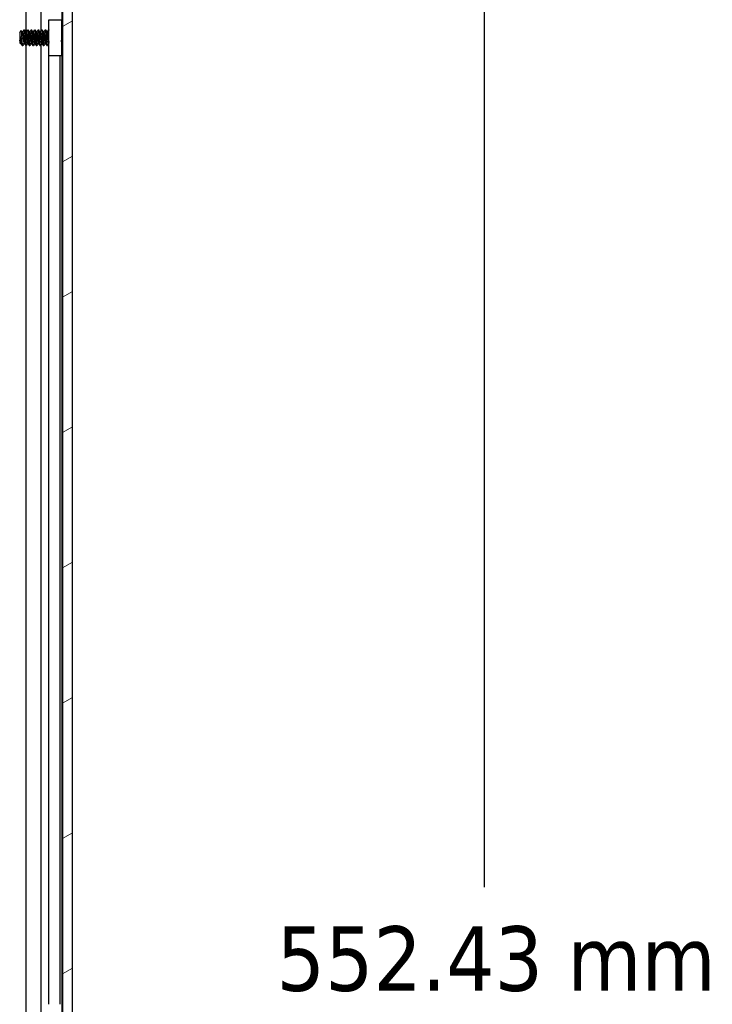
# Model space of a CAD drawing. Header units: millimetres. Extents: x 64 to 1798, y 64 to 1387.
# Tile 52 of 65: x 1051 to 1176, y 752 to 930. Entities that reach past the tile are written whole.
import ezdxf

# ---------------------------------------------------------------- set-up
doc = ezdxf.new("R2010")
doc.units = ezdxf.units.MM
doc.header["$LTSCALE"] = 6.666667
for name, color, linetype, lineweight in [('Dimension (ANSI)', 7, 'Continuous', 25), ('Hatch (ANSI)', 7, 'Continuous', 18), ('Visible (ANSI)', 7, 'Continuous', 25)]:
    doc.layers.add(name, color=color, linetype=linetype, lineweight=lineweight)
doc.styles.add('Note Text (ANSI)', font='tahoma.ttf')
doc.dimstyles.new('Default - mm (ANSI)', dxfattribs={"dimscale": 6.666667, "dimtxt": 1.75, "dimasz": 1.5, "dimexe": 2, "dimexo": 1, "dimgap": 0.8, "dimtad": 0, "dimtih": 1, "dimtoh": 1, "dimrnd": 1e-08, "dimzin": 0, "dimdsep": 46, "dimtxsty": 'Note Text (ANSI)', "dimblk": 'Filled-2', "dimcen": 0.09, "dimdle": 10, "dimclrd": 256, "dimclre": 256, "dimclrt": 256, "dimadec": 1, "dimazin": 0, "dimtfac": 1.741714, "dimtofl": 0, "dimtmove": 0, "dimatfit": 3, "dimldrblk": 'Filled-1', "dimfxl": 1, "dimtolj": 1, "dimtzin": 0, "dimlwd": -1, "dimlwe": -1, "dimarcsym": 0})

# ---------------------------------------------------------------- blocks, each defined once
blk = doc.blocks.new('Filled-2')
at = {"color": 0}
for p, q in [((0, 0), (-1, 0.167)), ((-1, 0.167), (-1, -0.167)), ((-1, 0), (0, 0)), ((-1, -0.167), (0, 0))]:
    blk.add_line(p, q, dxfattribs=at)
at = {"color": 0, "flags": 128}
blk.add_lwpolyline([(-1, -0.167), (0, 0), (-1, 0.167), (-1, -0.167)], dxfattribs=at)
at = {"color": 0}
blk.add_solid([(-1, -0.167), (0, 0), (-1, 0.167), (-1, -0.167)], dxfattribs=at)
blk = doc.blocks.new('*D11')
at = {"layer": 'Defpoints', "color": 0, "transparency": 16777216}
for p in [(1052.03, 1025.28), (1134.7, 1025.28), (1052.03, 472.85)]:
    blk.add_point(p, dxfattribs=at)
at = {"layer": 'Dimension (ANSI)', "transparency": 16777216}
for p, q in [((1058.69, 1025.28), (1148.04, 1025.28)), ((1134.7, 1015.28), (1134.7, 773.44)), ((1134.7, 482.85), (1134.7, 724.69)), ((1058.69, 472.85), (1148.04, 472.85))]:
    blk.add_line(p, q, dxfattribs=at)
at = {"layer": 'Dimension (ANSI)', "transparency": 16777216, "xscale": 10, "yscale": 10, "zscale": 10}
for p, rotation in [((1134.7, 1025.28), 90), ((1134.7, 472.85), 270)]:
    blk.add_blockref('Filled-2', p, dxfattribs=dict(at, rotation=rotation))
at = {"layer": 'Dimension (ANSI)', "transparency": 16777216, "char_height": 11.6667, "attachment_point": 5, "style": 'Note Text (ANSI)'}
for s, insert in [('\\A1; 552.43 mm', (1134.7, 760.47)), ('\\A1;[21.749 in]', (1134.7, 736.1))]:
    blk.add_mtext(s, dxfattribs=dict(at, insert=insert))
blk = doc.blocks.new('Filled-1')
at = {"color": 0}
for p, q in [((0, 0), (-1, 0.333)), ((-1, 0.333), (-1, -0.333)), ((-1, 0), (0, 0)), ((-1, -0.333), (0, 0))]:
    blk.add_line(p, q, dxfattribs=at)
at = {"color": 0, "flags": 128}
blk.add_lwpolyline([(-1, -0.333), (0, 0), (-1, 0.333), (-1, -0.333)], dxfattribs=at)
at = {"color": 0}
blk.add_solid([(-1, -0.333), (0, 0), (-1, 0.333), (-1, -0.333)], dxfattribs=at)

msp = doc.modelspace()

# ---------------------------------------------------------------- hatches: boundary and pattern name
at = {"layer": 'Hatch (ANSI)'}
h = msp.add_hatch(dxfattribs=at)
h.set_pattern_fill('ANSI31', color=256, scale=169.333333, angle=-15, style=0)
h.set_pattern_definition([(30, (0, 0), (-10.58333, 18.33087), [])])
h.paths.add_polyline_path([(1060.3237, 1021.3647), (1058.5203, 1021.3647), (1058.5203, 476.7633), (1060.3237, 476.7633)])

# ---------------------------------------------------------------- linework, layer by layer
at = {"layer": 'Visible (ANSI)'}
for p, q in [((1058.5203, 1021.3647), (1058.5203, 476.7633)), ((1060.3237, 476.7633), (1060.3237, 1021.3647)), ((1051.9712, 927.8568), (1051.9712, 1011.954)), ((1054.6778, 928.1387), (1054.6778, 1011.954)), ((1058.4947, 928.1592), (1058.4947, 1011.954)), ((1056.0637, 930.114), (1058.3637, 930.114)), ((1056.0637, 923.614), (1056.0637, 930.114)), ((1058.3637, 930.114), (1058.3637, 923.614)), ((1050.7987, 927.8101), (1051.1218, 928.1332)), ((1051.5925, 928.2864), (1051.6719, 928.2864)), ((1052.2275, 928.2864), (1052.3069, 928.2864)), ((1052.8625, 928.2864), (1052.9419, 928.2864)), ((1053.4975, 928.2864), (1053.5769, 928.2864)), ((1054.1325, 928.2864), (1054.2119, 928.2864)), ((1054.7675, 928.2864), (1054.8469, 928.2864)), ((1055.4025, 928.2864), (1055.4819, 928.2864)), ((1056.0375, 928.2864), (1056.0637, 928.2864)), ((1058.3637, 928.0282), (1058.5203, 928.1848)), ((1050.7987, 927.8101), (1050.7987, 925.9178)), ((1050.8454, 927.1871), (1050.8454, 926.4193)), ((1051.2849, 927.8568), (1051.3544, 927.8568)), ((1051.9199, 927.8568), (1051.9894, 927.8568)), ((1052.5549, 927.8568), (1052.6244, 927.8568)), ((1053.1899, 927.8568), (1053.2594, 927.8568)), ((1053.8249, 927.8568), (1053.8944, 927.8568)), ((1054.4599, 927.8568), (1054.5294, 927.8568)), ((1055.0949, 927.8568), (1055.1644, 927.8568)), ((1055.7299, 927.8568), (1055.7994, 927.8568)), ((1050.7987, 925.9178), (1050.9175, 925.7991)), ((1050.9575, 925.8712), (1051.0269, 925.8712)), ((1051.275, 925.4416), (1051.275, 925.8674)), ((1051.275, 925.4416), (1051.3544, 925.4416)), ((1051.5925, 925.8712), (1051.6619, 925.8712)), ((1051.91, 925.4416), (1051.9894, 925.4416)), ((1051.9712, 750.0568), (1051.9712, 925.4416)), ((1052.2275, 925.8712), (1052.2969, 925.8712)), ((1052.545, 925.4416), (1052.6244, 925.4416)), ((1052.8625, 925.8712), (1052.9319, 925.8712)), ((1053.18, 925.4416), (1053.2594, 925.4416)), ((1053.4975, 925.8712), (1053.5669, 925.8712)), ((1053.815, 925.4416), (1053.8944, 925.4416)), ((1054.1325, 925.8712), (1054.2019, 925.8712)), ((1054.45, 925.4416), (1054.5294, 925.4416)), ((1054.6778, 750.3387), (1054.6778, 925.6942)), ((1054.7675, 925.8712), (1054.8369, 925.8712)), ((1055.085, 925.4416), (1055.1644, 925.4416)), ((1055.4025, 925.8712), (1055.4719, 925.8712)), ((1055.72, 925.4416), (1055.7994, 925.4416)), ((1056.0375, 925.8712), (1056.0637, 925.8712)), ((1058.4401, 925.6234), (1058.5203, 925.5432)), ((1058.4947, 750.3592), (1058.4947, 925.5688)), ((1058.3637, 923.614), (1056.0637, 923.614)), ((1056.0817, 752.314), (1056.0817, 923.614)), ((1058.1137, 752.314), (1058.1137, 923.614))]:
    msp.add_line(p, q, dxfattribs=at)
msp.add_ellipse((1055.9671, 926.864), major_axis=(0, 0.343), ratio=0.10685664, start_param=0.4127074, end_param=2.72888525, dxfattribs=at)
for points, knots in [([(1051.2239, 926.864), (1051.2171, 927.0223), (1051.211, 927.1465), (1051.2002, 927.3559), (1051.1942, 927.4628), (1051.1797, 927.6986), (1051.1712, 927.8173), (1051.1593, 927.9575), (1051.1556, 927.9986), (1051.1437, 928.098), (1051.1351, 928.1331), (1051.1247, 928.1352), (1051.1232, 928.1346), (1051.1218, 928.1332)], [-0.327507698, -0.327507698, -0.327507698, -0.327507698, -0.298679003, -0.298679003, -0.265137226, -0.265137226, -0.218249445, -0.218249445, -0.194983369, -0.194983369, -0.148477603, -0.148477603, -0.140894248, -0.140894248, -0.140894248, -0.140894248]), ([(1050.9292, 925.8034), (1050.9235, 925.7933), (1050.9177, 925.7949), (1050.9028, 925.8292), (1050.8939, 925.8775), (1050.8778, 926.0211), (1050.8711, 926.0988), (1050.859, 926.2408), (1050.8522, 926.3268), (1050.8454, 926.4193)], [-0.0993809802, -0.0993809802, -0.0993809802, -0.0993809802, -0.0821352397, -0.0821352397, -0.0557038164, -0.0557038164, -0.030124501, -0.030124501, 0, 0, 0, 0]), ([(1050.9188, 926.864), (1050.9289, 926.8118), (1050.9481, 926.7129), (1050.9922, 926.4925), (1051.0107, 926.4016), (1051.0575, 926.1746), (1051.0851, 926.0444), (1051.1453, 925.7752), (1051.1703, 925.6746), (1051.2198, 925.5249), (1051.2477, 925.4689), (1051.275, 925.4416)], [-0.169469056, -0.169469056, -0.169469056, -0.169469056, -0.142100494, -0.142100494, -0.122546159, -0.122546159, -0.091769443, -0.091769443, -0.050399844, -0.050399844, 0, 0, 0, 0]), ([(1051.275, 925.8674), (1051.2665, 926.0034), (1051.2578, 926.1603), (1051.249, 926.331), (1051.2446, 926.4163), (1051.2403, 926.5036), (1051.2361, 926.5928), (1051.2319, 926.682), (1051.2278, 926.7739), (1051.2239, 926.864)], [0, 0, 0, 0, 0.00054045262, 0.00054045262, 0.00054045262, 0.00081067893, 0.00081067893, 0.00081067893, 0.00108090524, 0.00108090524, 0.00108090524, 0.00108090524]), ([(1055.9524, 927.1782), (1055.9629, 927.2213), (1055.9784, 927.2661), (1056.0167, 927.3453), (1056.0385, 927.3811), (1056.0637, 927.4141)], [0, 0, 0, 0, 0.0142453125, 0.0142453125, 0.0267228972, 0.0267228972, 0.0267228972, 0.0267228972]), ([(1056.0638, 926.3139), (1056.0494, 926.3328), (1056.0361, 926.3524), (1056.0077, 926.4001), (1055.9935, 926.4289), (1055.9695, 926.4885), (1055.9598, 926.5195), (1055.9524, 926.5498)], [0.0124956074, 0.0124956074, 0.0124956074, 0.0124956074, 0.0195994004, 0.0195994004, 0.029259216, 0.029259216, 0.0392505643, 0.0392505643, 0.0392505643, 0.0392505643]), ([(1058.4401, 925.6234), (1058.4322, 925.6313), (1058.4243, 925.6645), (1058.4102, 925.77), (1058.403, 925.8479), (1058.3848, 926.0858), (1058.3758, 926.2171), (1058.3657, 926.3773), (1058.3647, 926.3932), (1058.3637, 926.4093)], [-0.529903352, -0.529903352, -0.529903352, -0.529903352, -0.438646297, -0.438646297, -0.360774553, -0.360774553, -0.293383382, -0.293383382, -0.286024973, -0.286024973, -0.286024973, -0.286024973])]:
    msp.add_open_spline(points, degree=3, knots=knots, dxfattribs=at)
for points in [[(1051.1317, 928.1294), (1051.1859, 928.0327), (1051.2402, 927.9361), (1051.2946, 927.8395)], [(1051.3444, 927.8568), (1051.4228, 927.9957), (1051.5007, 928.1348), (1051.5785, 928.274)], [(1051.6858, 928.274), (1051.7669, 928.129), (1051.848, 927.9841), (1051.9296, 927.8395)], [(1051.9794, 927.8568), (1052.0578, 927.9957), (1052.1357, 928.1348), (1052.2135, 928.274)], [(1052.3208, 928.274), (1052.4019, 928.129), (1052.483, 927.9841), (1052.5646, 927.8395)], [(1052.6144, 927.8568), (1052.6928, 927.9957), (1052.7707, 928.1348), (1052.8485, 928.274)], [(1052.9558, 928.274), (1053.0369, 928.129), (1053.118, 927.9841), (1053.1996, 927.8395)], [(1053.2494, 927.8568), (1053.3278, 927.9957), (1053.4057, 928.1348), (1053.4835, 928.274)], [(1053.5908, 928.274), (1053.6719, 928.129), (1053.753, 927.9841), (1053.8346, 927.8395)], [(1053.8844, 927.8568), (1053.9628, 927.9957), (1054.0407, 928.1348), (1054.1185, 928.274)], [(1054.2258, 928.274), (1054.3069, 928.129), (1054.388, 927.9841), (1054.4696, 927.8395)], [(1054.5194, 927.8568), (1054.5978, 927.9957), (1054.6757, 928.1348), (1054.7535, 928.274)], [(1054.8608, 928.274), (1054.9419, 928.129), (1055.023, 927.9841), (1055.1046, 927.8395)], [(1055.1544, 927.8568), (1055.2328, 927.9957), (1055.3107, 928.1348), (1055.3885, 928.274)], [(1055.4958, 928.274), (1055.5769, 928.129), (1055.658, 927.9841), (1055.7396, 927.8395)], [(1055.7894, 927.8568), (1055.8678, 927.9957), (1055.9457, 928.1348), (1056.0235, 928.274)], [(1058.5051, 928.1695), (1058.5102, 928.1786), (1058.5153, 928.1877), (1058.5203, 928.1967)], [(1050.8454, 927.1871), (1050.8721, 927.0883), (1050.8967, 926.9785), (1050.9188, 926.864)], [(1050.9674, 925.8712), (1050.9547, 925.8486), (1050.9419, 925.826), (1050.9292, 925.8034)], [(1051.243, 925.4863), (1051.1679, 925.6204), (1051.0927, 925.7545), (1051.0172, 925.8884)], [(1051.6024, 925.8712), (1051.5241, 925.7323), (1051.4461, 925.5932), (1051.3683, 925.454)], [(1051.896, 925.454), (1051.815, 925.5989), (1051.7338, 925.7438), (1051.6522, 925.8884)], [(1052.2374, 925.8712), (1052.1591, 925.7323), (1052.0811, 925.5932), (1052.0033, 925.454)], [(1052.531, 925.454), (1052.45, 925.5989), (1052.3688, 925.7438), (1052.2872, 925.8884)], [(1052.8724, 925.8712), (1052.7941, 925.7323), (1052.7161, 925.5932), (1052.6383, 925.454)], [(1053.166, 925.454), (1053.085, 925.5989), (1053.0038, 925.7438), (1052.9222, 925.8884)], [(1053.5074, 925.8712), (1053.4291, 925.7323), (1053.3511, 925.5932), (1053.2733, 925.454)], [(1053.801, 925.454), (1053.72, 925.5989), (1053.6388, 925.7438), (1053.5572, 925.8884)], [(1054.1424, 925.8712), (1054.0641, 925.7323), (1053.9861, 925.5932), (1053.9083, 925.454)], [(1054.436, 925.454), (1054.355, 925.5989), (1054.2738, 925.7438), (1054.1922, 925.8884)], [(1054.7774, 925.8712), (1054.6991, 925.7323), (1054.6211, 925.5932), (1054.5433, 925.454)], [(1055.071, 925.454), (1054.99, 925.5989), (1054.9088, 925.7438), (1054.8272, 925.8884)], [(1055.4124, 925.8712), (1055.3341, 925.7323), (1055.2561, 925.5932), (1055.1783, 925.454)], [(1055.706, 925.454), (1055.625, 925.5989), (1055.5438, 925.7438), (1055.4622, 925.8884)], [(1056.0474, 925.8712), (1055.9691, 925.7323), (1055.8911, 925.5932), (1055.8133, 925.454)], [(1058.4453, 925.6182), (1058.4181, 925.5697), (1058.3909, 925.5212), (1058.3637, 925.4726)]]:
    msp.add_open_spline(points, degree=3, dxfattribs=at)
for points, weights, knots in [([(1051.5785, 928.274), (1051.6142, 928.3378), (1051.6454, 928.0958), (1051.6983, 927.6852), (1051.7512, 926.864)], [0.937106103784, 0.916453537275, 1, 0.866025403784, 1], [0.0768375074, 0.0768375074, 0.0768375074, 0.0833333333, 0.0833333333, 0.09375, 0.09375, 0.09375]), ([(1051.6719, 928.2864), (1051.7002, 928.2864), (1051.7248, 928.0958), (1051.7777, 927.6852), (1051.8306, 926.864)], [0.933012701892, 0.933012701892, 1, 0.866025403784, 1], [0.140625, 0.140625, 0.140625, 0.1458333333, 0.1458333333, 0.15625, 0.15625, 0.15625]), ([(1052.2135, 928.274), (1052.2492, 928.3378), (1052.2804, 928.0958), (1052.3333, 927.6852), (1052.3862, 926.864)], [0.937106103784, 0.916453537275, 1, 0.866025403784, 1], [0.1393375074, 0.1393375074, 0.1393375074, 0.1458333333, 0.1458333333, 0.15625, 0.15625, 0.15625]), ([(1052.3069, 928.2864), (1052.3352, 928.2864), (1052.3598, 928.0958), (1052.4127, 927.6852), (1052.4656, 926.864)], [0.933012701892, 0.933012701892, 1, 0.866025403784, 1], [0.203125, 0.203125, 0.203125, 0.2083333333, 0.2083333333, 0.21875, 0.21875, 0.21875]), ([(1052.8485, 928.274), (1052.8842, 928.3378), (1052.9154, 928.0958), (1052.9683, 927.6852), (1053.0212, 926.864)], [0.937106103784, 0.916453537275, 1, 0.866025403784, 1], [0.2018375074, 0.2018375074, 0.2018375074, 0.2083333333, 0.2083333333, 0.21875, 0.21875, 0.21875]), ([(1052.9419, 928.2864), (1052.9702, 928.2864), (1052.9948, 928.0958), (1053.0477, 927.6852), (1053.1006, 926.864)], [0.933012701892, 0.933012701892, 1, 0.866025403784, 1], [0.265625, 0.265625, 0.265625, 0.2708333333, 0.2708333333, 0.28125, 0.28125, 0.28125]), ([(1053.4835, 928.274), (1053.5192, 928.3378), (1053.5504, 928.0958), (1053.6033, 927.6852), (1053.6562, 926.864)], [0.937106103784, 0.916453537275, 1, 0.866025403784, 1], [0.2643375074, 0.2643375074, 0.2643375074, 0.2708333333, 0.2708333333, 0.28125, 0.28125, 0.28125]), ([(1053.5769, 928.2864), (1053.6052, 928.2864), (1053.6298, 928.0958), (1053.6827, 927.6852), (1053.7356, 926.864)], [0.933012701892, 0.933012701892, 1, 0.866025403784, 1], [0.328125, 0.328125, 0.328125, 0.3333333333, 0.3333333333, 0.34375, 0.34375, 0.34375]), ([(1054.1185, 928.274), (1054.1542, 928.3378), (1054.1854, 928.0958), (1054.2383, 927.6852), (1054.2912, 926.864)], [0.937106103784, 0.916453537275, 1, 0.866025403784, 1], [0.3268375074, 0.3268375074, 0.3268375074, 0.3333333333, 0.3333333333, 0.34375, 0.34375, 0.34375]), ([(1054.2119, 928.2864), (1054.2402, 928.2864), (1054.2648, 928.0958), (1054.3177, 927.6852), (1054.3706, 926.864)], [0.933012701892, 0.933012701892, 1, 0.866025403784, 1], [0.390625, 0.390625, 0.390625, 0.3958333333, 0.3958333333, 0.40625, 0.40625, 0.40625]), ([(1054.7535, 928.274), (1054.7892, 928.3378), (1054.8204, 928.0958), (1054.8733, 927.6852), (1054.9262, 926.864)], [0.937106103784, 0.916453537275, 1, 0.866025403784, 1], [0.3893375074, 0.3893375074, 0.3893375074, 0.3958333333, 0.3958333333, 0.40625, 0.40625, 0.40625]), ([(1054.8469, 928.2864), (1054.8752, 928.2864), (1054.8998, 928.0958), (1054.9527, 927.6852), (1055.0056, 926.864)], [0.933012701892, 0.933012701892, 1, 0.866025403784, 1], [0.453125, 0.453125, 0.453125, 0.4583333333, 0.4583333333, 0.46875, 0.46875, 0.46875]), ([(1055.3885, 928.274), (1055.4242, 928.3378), (1055.4554, 928.0958), (1055.5083, 927.6852), (1055.5612, 926.864)], [0.937106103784, 0.916453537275, 1, 0.866025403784, 1], [0.4518375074, 0.4518375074, 0.4518375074, 0.4583333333, 0.4583333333, 0.46875, 0.46875, 0.46875]), ([(1055.4819, 928.2864), (1055.5102, 928.2864), (1055.5348, 928.0958), (1055.5877, 927.6852), (1055.6406, 926.864)], [0.933012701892, 0.933012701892, 1, 0.866025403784, 1], [0.515625, 0.515625, 0.515625, 0.5208333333, 0.5208333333, 0.53125, 0.53125, 0.53125]), ([(1050.8454, 927.1871), (1050.8628, 927.0301), (1050.8781, 926.864), (1050.931, 926.2908), (1050.9839, 926.0042), (1050.9995, 925.9198), (1051.0172, 925.8884)], [0.941670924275, 0.957095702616, 1, 0.866025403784, 1, 0.956426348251, 0.941196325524], [0.0279141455, 0.0279141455, 0.0279141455, 0.03125, 0.03125, 0.0416666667, 0.0416666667, 0.0450545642, 0.0450545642, 0.0450545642]), ([(1050.8454, 926.4193), (1050.8771, 926.1531), (1050.9046, 926.0042), (1050.9291, 925.8712), (1050.9575, 925.8712)], [0.933829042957, 0.925617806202, 1, 0.933012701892, 0.933012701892], [0.0358833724, 0.0358833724, 0.0358833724, 0.0416666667, 0.0416666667, 0.046875, 0.046875, 0.046875]), ([(1051.2946, 927.8395), (1051.3123, 927.8082), (1051.3279, 927.7238), (1051.3808, 927.4372), (1051.4337, 926.864), (1051.4867, 926.2908), (1051.5396, 926.0042), (1051.5641, 925.8712), (1051.5925, 925.8712)], [0.941196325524, 0.956426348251, 1, 0.866025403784, 1, 0.866025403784, 1, 0.933012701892, 0.933012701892], [0.0799454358, 0.0799454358, 0.0799454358, 0.0833333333, 0.0833333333, 0.09375, 0.09375, 0.1041666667, 0.1041666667, 0.109375, 0.109375, 0.109375]), ([(1051.3544, 927.8568), (1051.3827, 927.8568), (1051.4073, 927.7238), (1051.4602, 927.4372), (1051.5131, 926.864), (1051.566, 926.2908), (1051.6189, 926.0042), (1051.6345, 925.9198), (1051.6522, 925.8884)], [0.933012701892, 0.933012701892, 1, 0.866025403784, 1, 0.866025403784, 1, 0.956426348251, 0.941196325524], [0.078125, 0.078125, 0.078125, 0.0833333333, 0.0833333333, 0.09375, 0.09375, 0.1041666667, 0.1041666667, 0.1075545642, 0.1075545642, 0.1075545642]), ([(1051.7512, 926.864), (1051.8042, 926.0428), (1051.8571, 925.6321), (1051.8816, 925.4416), (1051.91, 925.4416)], [1, 0.866025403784, 1, 0.933012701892, 0.933012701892], [0.09375, 0.09375, 0.09375, 0.1041666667, 0.1041666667, 0.109375, 0.109375, 0.109375]), ([(1051.8306, 926.864), (1051.8835, 926.0428), (1051.9364, 925.6321), (1051.9676, 925.3902), (1052.0033, 925.454)], [1, 0.866025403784, 1, 0.916453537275, 0.937106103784], [0.15625, 0.15625, 0.15625, 0.1666666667, 0.1666666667, 0.1731624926, 0.1731624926, 0.1731624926]), ([(1051.9296, 927.8395), (1051.9473, 927.8082), (1051.9629, 927.7238), (1052.0158, 927.4372), (1052.0687, 926.864), (1052.1217, 926.2908), (1052.1746, 926.0042), (1052.1991, 925.8712), (1052.2275, 925.8712)], [0.941196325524, 0.956426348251, 1, 0.866025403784, 1, 0.866025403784, 1, 0.933012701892, 0.933012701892], [0.1424454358, 0.1424454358, 0.1424454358, 0.1458333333, 0.1458333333, 0.15625, 0.15625, 0.1666666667, 0.1666666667, 0.171875, 0.171875, 0.171875]), ([(1051.9894, 927.8568), (1052.0177, 927.8568), (1052.0423, 927.7238), (1052.0952, 927.4372), (1052.1481, 926.864), (1052.201, 926.2908), (1052.2539, 926.0042), (1052.2695, 925.9198), (1052.2872, 925.8884)], [0.933012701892, 0.933012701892, 1, 0.866025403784, 1, 0.866025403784, 1, 0.956426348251, 0.941196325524], [0.140625, 0.140625, 0.140625, 0.1458333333, 0.1458333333, 0.15625, 0.15625, 0.1666666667, 0.1666666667, 0.1700545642, 0.1700545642, 0.1700545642]), ([(1052.3862, 926.864), (1052.4392, 926.0428), (1052.4921, 925.6321), (1052.5166, 925.4416), (1052.545, 925.4416)], [1, 0.866025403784, 1, 0.933012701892, 0.933012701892], [0.15625, 0.15625, 0.15625, 0.1666666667, 0.1666666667, 0.171875, 0.171875, 0.171875]), ([(1052.4656, 926.864), (1052.5185, 926.0428), (1052.5714, 925.6321), (1052.6026, 925.3902), (1052.6383, 925.454)], [1, 0.866025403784, 1, 0.916453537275, 0.937106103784], [0.21875, 0.21875, 0.21875, 0.2291666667, 0.2291666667, 0.2356624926, 0.2356624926, 0.2356624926]), ([(1052.5646, 927.8395), (1052.5823, 927.8082), (1052.5979, 927.7238), (1052.6508, 927.4372), (1052.7037, 926.864), (1052.7567, 926.2908), (1052.8096, 926.0042), (1052.8341, 925.8712), (1052.8625, 925.8712)], [0.941196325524, 0.956426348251, 1, 0.866025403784, 1, 0.866025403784, 1, 0.933012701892, 0.933012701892], [0.2049454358, 0.2049454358, 0.2049454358, 0.2083333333, 0.2083333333, 0.21875, 0.21875, 0.2291666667, 0.2291666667, 0.234375, 0.234375, 0.234375]), ([(1052.6244, 927.8568), (1052.6527, 927.8568), (1052.6773, 927.7238), (1052.7302, 927.4372), (1052.7831, 926.864), (1052.836, 926.2908), (1052.8889, 926.0042), (1052.9045, 925.9198), (1052.9222, 925.8884)], [0.933012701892, 0.933012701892, 1, 0.866025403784, 1, 0.866025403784, 1, 0.956426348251, 0.941196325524], [0.203125, 0.203125, 0.203125, 0.2083333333, 0.2083333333, 0.21875, 0.21875, 0.2291666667, 0.2291666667, 0.2325545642, 0.2325545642, 0.2325545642]), ([(1053.0212, 926.864), (1053.0742, 926.0428), (1053.1271, 925.6321), (1053.1516, 925.4416), (1053.18, 925.4416)], [1, 0.866025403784, 1, 0.933012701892, 0.933012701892], [0.21875, 0.21875, 0.21875, 0.2291666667, 0.2291666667, 0.234375, 0.234375, 0.234375]), ([(1053.1006, 926.864), (1053.1535, 926.0428), (1053.2064, 925.6321), (1053.2376, 925.3902), (1053.2733, 925.454)], [1, 0.866025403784, 1, 0.916453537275, 0.937106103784], [0.28125, 0.28125, 0.28125, 0.2916666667, 0.2916666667, 0.2981624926, 0.2981624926, 0.2981624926]), ([(1053.1996, 927.8395), (1053.2173, 927.8082), (1053.2329, 927.7238), (1053.2858, 927.4372), (1053.3387, 926.864), (1053.3917, 926.2908), (1053.4446, 926.0042), (1053.4691, 925.8712), (1053.4975, 925.8712)], [0.941196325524, 0.956426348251, 1, 0.866025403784, 1, 0.866025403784, 1, 0.933012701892, 0.933012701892], [0.2674454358, 0.2674454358, 0.2674454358, 0.2708333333, 0.2708333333, 0.28125, 0.28125, 0.2916666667, 0.2916666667, 0.296875, 0.296875, 0.296875]), ([(1053.2594, 927.8568), (1053.2877, 927.8568), (1053.3123, 927.7238), (1053.3652, 927.4372), (1053.4181, 926.864), (1053.471, 926.2908), (1053.5239, 926.0042), (1053.5395, 925.9198), (1053.5572, 925.8884)], [0.933012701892, 0.933012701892, 1, 0.866025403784, 1, 0.866025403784, 1, 0.956426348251, 0.941196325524], [0.265625, 0.265625, 0.265625, 0.2708333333, 0.2708333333, 0.28125, 0.28125, 0.2916666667, 0.2916666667, 0.2950545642, 0.2950545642, 0.2950545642]), ([(1053.6562, 926.864), (1053.7092, 926.0428), (1053.7621, 925.6321), (1053.7866, 925.4416), (1053.815, 925.4416)], [1, 0.866025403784, 1, 0.933012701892, 0.933012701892], [0.28125, 0.28125, 0.28125, 0.2916666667, 0.2916666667, 0.296875, 0.296875, 0.296875]), ([(1053.7356, 926.864), (1053.7885, 926.0428), (1053.8414, 925.6321), (1053.8726, 925.3902), (1053.9083, 925.454)], [1, 0.866025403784, 1, 0.916453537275, 0.937106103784], [0.34375, 0.34375, 0.34375, 0.3541666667, 0.3541666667, 0.3606624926, 0.3606624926, 0.3606624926]), ([(1053.8346, 927.8395), (1053.8523, 927.8082), (1053.8679, 927.7238), (1053.9208, 927.4372), (1053.9737, 926.864), (1054.0267, 926.2908), (1054.0796, 926.0042), (1054.1041, 925.8712), (1054.1325, 925.8712)], [0.941196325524, 0.956426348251, 1, 0.866025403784, 1, 0.866025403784, 1, 0.933012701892, 0.933012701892], [0.3299454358, 0.3299454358, 0.3299454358, 0.3333333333, 0.3333333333, 0.34375, 0.34375, 0.3541666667, 0.3541666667, 0.359375, 0.359375, 0.359375]), ([(1053.8944, 927.8568), (1053.9227, 927.8568), (1053.9473, 927.7238), (1054.0002, 927.4372), (1054.0531, 926.864), (1054.106, 926.2908), (1054.1589, 926.0042), (1054.1745, 925.9198), (1054.1922, 925.8884)], [0.933012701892, 0.933012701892, 1, 0.866025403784, 1, 0.866025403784, 1, 0.956426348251, 0.941196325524], [0.328125, 0.328125, 0.328125, 0.3333333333, 0.3333333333, 0.34375, 0.34375, 0.3541666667, 0.3541666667, 0.3575545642, 0.3575545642, 0.3575545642]), ([(1054.2912, 926.864), (1054.3442, 926.0428), (1054.3971, 925.6321), (1054.4216, 925.4416), (1054.45, 925.4416)], [1, 0.866025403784, 1, 0.933012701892, 0.933012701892], [0.34375, 0.34375, 0.34375, 0.3541666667, 0.3541666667, 0.359375, 0.359375, 0.359375]), ([(1054.3706, 926.864), (1054.4235, 926.0428), (1054.4764, 925.6321), (1054.5076, 925.3902), (1054.5433, 925.454)], [1, 0.866025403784, 1, 0.916453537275, 0.937106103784], [0.40625, 0.40625, 0.40625, 0.4166666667, 0.4166666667, 0.4231624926, 0.4231624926, 0.4231624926]), ([(1054.4696, 927.8395), (1054.4873, 927.8082), (1054.5029, 927.7238), (1054.5558, 927.4372), (1054.6087, 926.864), (1054.6617, 926.2908), (1054.7146, 926.0042), (1054.7391, 925.8712), (1054.7675, 925.8712)], [0.941196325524, 0.956426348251, 1, 0.866025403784, 1, 0.866025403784, 1, 0.933012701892, 0.933012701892], [0.3924454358, 0.3924454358, 0.3924454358, 0.3958333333, 0.3958333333, 0.40625, 0.40625, 0.4166666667, 0.4166666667, 0.421875, 0.421875, 0.421875]), ([(1054.5294, 927.8568), (1054.5577, 927.8568), (1054.5823, 927.7238), (1054.6352, 927.4372), (1054.6881, 926.864), (1054.741, 926.2908), (1054.7939, 926.0042), (1054.8095, 925.9198), (1054.8272, 925.8884)], [0.933012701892, 0.933012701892, 1, 0.866025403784, 1, 0.866025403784, 1, 0.956426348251, 0.941196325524], [0.390625, 0.390625, 0.390625, 0.3958333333, 0.3958333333, 0.40625, 0.40625, 0.4166666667, 0.4166666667, 0.4200545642, 0.4200545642, 0.4200545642]), ([(1054.9262, 926.864), (1054.9792, 926.0428), (1055.0321, 925.6321), (1055.0566, 925.4416), (1055.085, 925.4416)], [1, 0.866025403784, 1, 0.933012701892, 0.933012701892], [0.40625, 0.40625, 0.40625, 0.4166666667, 0.4166666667, 0.421875, 0.421875, 0.421875]), ([(1055.0056, 926.864), (1055.0585, 926.0428), (1055.1114, 925.6321), (1055.1426, 925.3902), (1055.1783, 925.454)], [1, 0.866025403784, 1, 0.916453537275, 0.937106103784], [0.46875, 0.46875, 0.46875, 0.4791666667, 0.4791666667, 0.4856624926, 0.4856624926, 0.4856624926]), ([(1055.1046, 927.8395), (1055.1223, 927.8082), (1055.1379, 927.7238), (1055.1908, 927.4372), (1055.2437, 926.864), (1055.2967, 926.2908), (1055.3496, 926.0042), (1055.3741, 925.8712), (1055.4025, 925.8712)], [0.941196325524, 0.956426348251, 1, 0.866025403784, 1, 0.866025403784, 1, 0.933012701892, 0.933012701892], [0.4549454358, 0.4549454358, 0.4549454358, 0.4583333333, 0.4583333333, 0.46875, 0.46875, 0.4791666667, 0.4791666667, 0.484375, 0.484375, 0.484375]), ([(1055.1644, 927.8568), (1055.1927, 927.8568), (1055.2173, 927.7238), (1055.2702, 927.4372), (1055.3231, 926.864), (1055.376, 926.2908), (1055.4289, 926.0042), (1055.4445, 925.9198), (1055.4622, 925.8884)], [0.933012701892, 0.933012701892, 1, 0.866025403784, 1, 0.866025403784, 1, 0.956426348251, 0.941196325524], [0.453125, 0.453125, 0.453125, 0.4583333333, 0.4583333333, 0.46875, 0.46875, 0.4791666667, 0.4791666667, 0.4825545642, 0.4825545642, 0.4825545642]), ([(1055.5612, 926.864), (1055.6142, 926.0428), (1055.6671, 925.6321), (1055.6916, 925.4416), (1055.72, 925.4416)], [1, 0.866025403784, 1, 0.933012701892, 0.933012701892], [0.46875, 0.46875, 0.46875, 0.4791666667, 0.4791666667, 0.484375, 0.484375, 0.484375]), ([(1055.6406, 926.864), (1055.6935, 926.0428), (1055.7464, 925.6321), (1055.7776, 925.3902), (1055.8133, 925.454)], [1, 0.866025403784, 1, 0.916453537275, 0.937106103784], [0.53125, 0.53125, 0.53125, 0.5416666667, 0.5416666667, 0.5481624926, 0.5481624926, 0.5481624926]), ([(1055.7396, 927.8395), (1055.7573, 927.8082), (1055.7729, 927.7238), (1055.8258, 927.4372), (1055.8787, 926.864), (1055.9317, 926.2908), (1055.9846, 926.0042), (1056.0091, 925.8712), (1056.0375, 925.8712)], [0.941196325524, 0.956426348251, 1, 0.866025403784, 1, 0.866025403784, 1, 0.933012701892, 0.933012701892], [0.5174454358, 0.5174454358, 0.5174454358, 0.5208333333, 0.5208333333, 0.53125, 0.53125, 0.5416666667, 0.5416666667, 0.546875, 0.546875, 0.546875]), ([(1055.7994, 927.8568), (1055.8277, 927.8568), (1055.8523, 927.7238), (1055.8931, 927.5029), (1055.9379, 927.0708)], [0.933012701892, 0.933012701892, 1, 0.893471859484, 0.956352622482], [0.515625, 0.515625, 0.515625, 0.5208333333, 0.5208333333, 0.529116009, 0.529116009, 0.529116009]), ([(1051.275, 925.8674), (1051.289, 925.7291), (1051.3014, 925.6321), (1051.3326, 925.3902), (1051.3683, 925.454)], [0.948065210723, 0.96476686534, 1, 0.916453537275, 0.937106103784], [0.10142725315, 0.10142725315, 0.10142725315, 0.10416666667, 0.10416666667, 0.11066249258, 0.11066249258, 0.11066249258])]:
    msp.add_rational_spline(points, weights, degree=2, knots=knots, dxfattribs=at)
for points, weights in [([(1056.0235, 928.274), (1056.0439, 928.3103), (1056.0637, 928.2419)], [0.937106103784, 0.925226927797, 0.947821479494]), ([(1056.0066, 926.404), (1056.0372, 926.1495), (1056.0637, 926.0053)], [0.933422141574, 0.927799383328, 0.999392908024])]:
    msp.add_rational_spline(points, weights, degree=2, dxfattribs=at)

# ---------------------------------------------------------------- dimensions: what is measured, and where the dimension line sits
at = {"layer": 'Dimension (ANSI)'}
dim = msp.add_linear_dim(base=(1134.7046, 1025.279), p1=(1052.0274, 472.849), p2=(1052.0274, 1025.279), angle=90, text=' <> mm\\X[21.749 in]', dimstyle='Default - mm (ANSI)', override={"dimgap": 0.8, "dimdec": 2, "dimpost": '', "dimtol": 0, "dimlim": 0, "dimtp": 0, "dimtm": 0, "dimtdec": 2, "dimatfit": 1}, dxfattribs=at)
dim.commit()
dim.dimension.update_dxf_attribs({"geometry": '*D11', "text_midpoint": (1134.7046, 749.064), "dimtype": 160})

doc.saveas('drawing.dxf')
